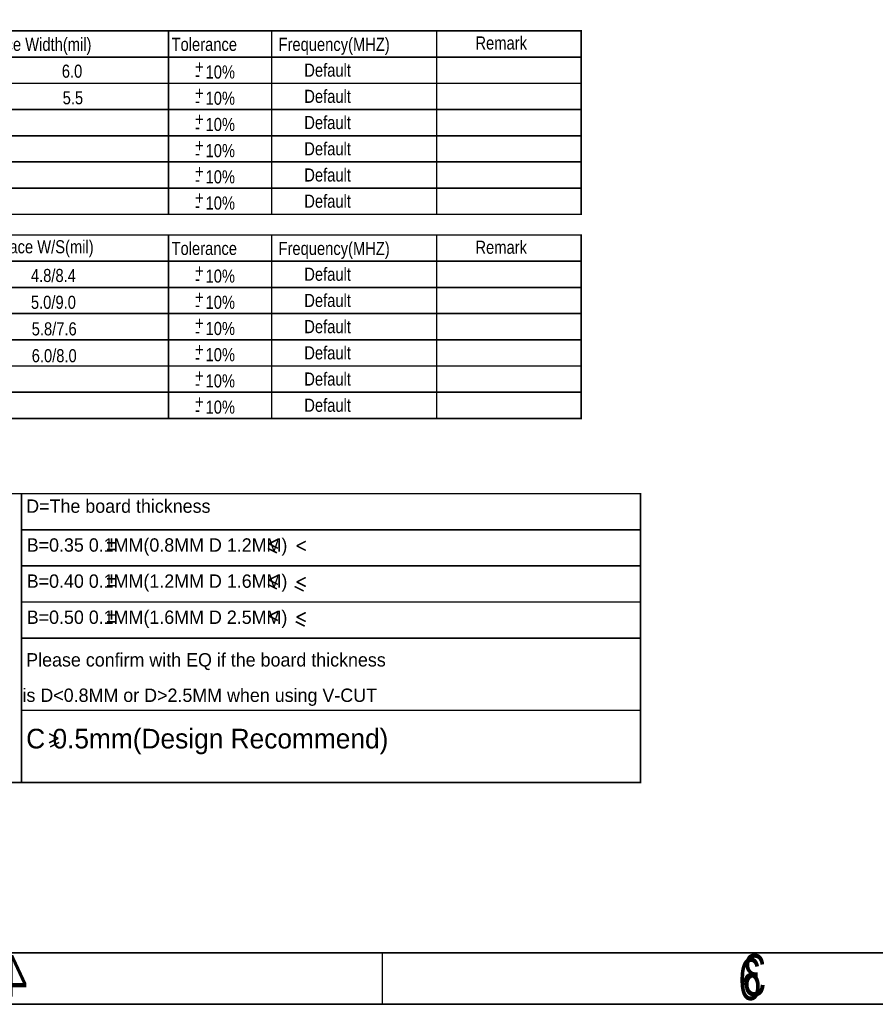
# Model space of a CAD drawing. Extents: x -53 to 531, y -106 to 304.
# Tile 49 of 66: x 276 to 359, y -106 to -11. Entities that reach past the tile are written whole.
import ezdxf

# ---------------------------------------------------------------- set-up
doc = ezdxf.new("R2010")
doc.units = 0
doc.layers.add('BOARD_GEOMETRY_DIMENSION', color=2, linetype='CONTINUOUS')
doc.layers.add('BOARD_GEOMETRY_SILKSCREEN_B', color=1, linetype='CONTINUOUS')

msp = doc.modelspace()

# ---------------------------------------------------------------- linework, layer by layer
at = {"layer": 'BOARD_GEOMETRY_DIMENSION'}
for points in [[(-52.793138, -106.154474), (531.20671, -106.154474), (531.20671, 303.845722), (-52.793138, 303.845722), (-52.793138, -106.154474)], [(-47.793148, -101.154484), (526.20672, -101.154484)], [(310.956706, -106.154474), (310.956706, -101.154484)]]:
    msp.add_lwpolyline(points, dxfattribs=at)
for points, const_width in [([(240.216436, -11.805412), (330.21651, -11.805412), (330.21651, -21.965412), (240.216436, -21.965412), (240.216436, -11.805412)], 0.151892), ([(290.216336, -11.805412), (290.216336, -21.919692)], 0.151892), ([(300.216316, -11.805412), (300.216316, -21.919692)], 0.151892), ([(316.216284, -11.805412), (316.216284, -21.919692)], 0.151892), ([(253.806452, -14.345412), (330.21651, -14.345412)], 0.151892), ([(240.216436, -16.885412), (330.21651, -16.885412)], 0.151892), ([(240.216436, -19.425412), (330.21651, -19.425412)], 0.151892), ([(330.21651, -21.965412), (330.21651, -24.505412), (240.216436, -24.505412), (240.216436, -21.965412)], 0.151892), ([(290.216336, -21.965412), (290.216336, -24.505412)], 0.151892), ([(300.216316, -21.919692), (300.216316, -24.505412)], 0.151892), ([(316.216284, -21.919692), (316.216284, -24.505412)], 0.151892), ([(330.21651, -24.505412), (330.21651, -27.045412), (240.216436, -27.045412), (240.216436, -24.505412)], 0.151892), ([(290.216336, -24.505412), (290.216336, -27.045412)], 0.151892), ([(300.216316, -24.459692), (300.216316, -27.045412)], 0.151892), ([(316.216284, -24.459692), (316.216284, -27.045412)], 0.151892), ([(330.21651, -27.045412), (330.21651, -29.585412), (240.216436, -29.585412), (240.216436, -27.045412)], 0.151892), ([(290.216336, -27.045412), (290.216336, -29.585412)], 0.151892), ([(300.216316, -26.999692), (300.216316, -29.585412)], 0.151892), ([(316.216284, -26.999692), (316.216284, -29.585412)], 0.151892), ([(240.216436, -31.585408), (330.21651, -31.585408), (330.21651, -41.745408), (240.216436, -41.745408), (240.216436, -31.585408)], 0.151892), ([(290.216336, -31.585408), (290.216336, -41.739566)], 0.151892), ([(300.216316, -31.585408), (300.216316, -41.739566)], 0.151892), ([(316.216284, -31.585408), (316.216284, -41.739566)], 0.151892), ([(253.806452, -34.125408), (330.21651, -34.125408)], 0.151892), ([(240.216436, -36.665408), (330.21651, -36.665408)], 0.151892), ([(240.216436, -39.205408), (330.21651, -39.205408)], 0.151892), ([(330.21651, -41.745408), (330.21651, -44.285408), (240.216436, -44.285408), (240.216436, -41.745408)], 0.151892), ([(290.216336, -41.739566), (290.216336, -44.285408)], 0.151892), ([(300.216316, -41.739566), (300.216316, -44.285408)], 0.151892), ([(316.216284, -41.739566), (316.216284, -44.285408)], 0.151892), ([(330.21651, -44.285408), (330.21651, -46.825408), (240.216436, -46.825408), (240.216436, -44.285408)], 0.151892), ([(290.216336, -44.279566), (290.216336, -46.825408)], 0.151892), ([(300.216316, -44.279566), (300.216316, -46.825408)], 0.151892), ([(316.216284, -44.279566), (316.216284, -46.825408)], 0.151892), ([(330.21651, -46.825408), (330.21651, -49.365408), (240.216436, -49.365408), (240.216436, -46.825408)], 0.151892), ([(290.216336, -46.819566), (290.216336, -49.365408)], 0.151892), ([(300.216316, -46.819566), (300.216316, -49.365408)], 0.151892), ([(316.216284, -46.819566), (316.216284, -49.365408)], 0.151892), ([(225.97491, -56.662828), (225.97491, -84.662772), (335.97469, -84.662772), (335.97469, -56.662828), (225.97491, -56.662828)], 0.1524), ([(275.97481, -56.662828), (275.97481, -84.662772)], 0.1524), ([(275.97481, -60.162694), (335.97469, -60.162694)], 0.1524), ([(284.69971, -60.976256), (284.69971, -61.856366)], 0.1524), ([(300.825408, -61.077094), (299.945298, -61.517022)], 0.1524), ([(284.259782, -61.416184), (285.139892, -61.416184)], 0.1524), ([(284.259782, -62.07633), (285.139892, -62.07633)], 0.1524), ([(300.725332, -62.396878), (299.845222, -61.956696)], 0.1524), ([(299.945298, -61.517022), (300.825408, -61.956696)], 0.1524), ([(303.525428, -61.276992), (302.645318, -61.71692)], 0.1524), ([(302.645318, -61.71692), (303.525428, -62.156848)], 0.1524), ([(275.97481, -63.662814), (335.97469, -63.662814)], 0.1524), ([(284.259782, -64.916304), (285.139892, -64.916304)], 0.1524), ([(284.69971, -64.476376), (284.69971, -65.356486)], 0.1524), ([(300.825408, -64.57696), (299.945298, -65.016888)], 0.1524), ([(303.525428, -64.777112), (302.645318, -65.216786)], 0.1524), ([(284.259782, -65.57645), (285.139892, -65.57645)], 0.1524), ([(300.725332, -65.896998), (299.845222, -65.456816)], 0.1524), ([(299.945298, -65.016888), (300.825408, -65.456816)], 0.1524), ([(303.325276, -66.096896), (302.44542, -65.656714)], 0.1524), ([(302.645318, -65.216786), (303.525428, -65.656714)], 0.1524), ([(275.97481, -67.16268), (335.97469, -67.16268)], 0.1524), ([(284.259782, -68.41617), (285.139892, -68.41617)], 0.1524), ([(284.69971, -67.976242), (284.69971, -68.856352)], 0.1524), ([(300.825408, -68.07708), (299.945298, -68.517008)], 0.1524), ([(299.945298, -68.517008), (300.825408, -68.956682)], 0.1524), ([(303.525428, -68.176902), (302.645318, -68.61683)], 0.1524), ([(302.645318, -68.61683), (303.525428, -69.056758)], 0.1524), ([(284.259782, -69.076316), (285.139892, -69.076316)], 0.1524), ([(303.425352, -69.49694), (302.545242, -69.056758)], 0.1524), ([(275.97481, -70.6628), (335.97469, -70.6628)], 0.1524), ([(275.97481, -77.662786), (335.97469, -77.662786)], 0.1524), ([(279.528524, -80.368648), (278.648414, -79.92872)], 0.1524), ([(278.648414, -80.808576), (279.528524, -80.368648)], 0.1524), ([(278.74849, -81.208626), (279.6286, -80.768698)], 0.1524)]:
    msp.add_lwpolyline(points, dxfattribs=dict(at, const_width=const_width))
at = {"layer": 'BOARD_GEOMETRY_SILKSCREEN_B'}
for points in [[(531.206964, -106.154474), (-52.792884, -106.154474), (-52.792884, 303.845722), (531.206964, 303.845722), (531.206964, -106.154474)], [(526.206974, -101.154484), (-47.792894, -101.154484)], [(310.95696, -106.154474), (310.95696, -101.154484)]]:
    msp.add_lwpolyline(points, dxfattribs=at)

# ---------------------------------------------------------------- texts
at = {"layer": 'BOARD_GEOMETRY_DIMENSION'}
for s, height, width, p in [('Trace Width(mil)', 1.27, 0.84, (272.286222, -13.742924)), ('Tolerance', 1.27, 0.84, (290.514278, -13.742924)), ('Frequency(MHZ)', 1.27, 0.84, (300.883828, -13.742924)), ('Remark', 1.27, 0.84, (319.970912, -13.608812)), ('6.0', 1.27, 0.84, (279.87498, -16.342868)), ('+', 1.27, 0.84, (292.794436, -15.915386)), ('10%', 1.27, 0.84, (293.810436, -16.423386)), ('Default', 1.27, 0.84, (303.379378, -16.242792)), ('-', 1.27, 0.84, (292.794436, -16.677386)), ('5.5', 1.27, 0.84, (279.957784, -18.919698)), ('+', 1.27, 0.84, (292.794436, -18.455386)), ('10%', 1.27, 0.84, (293.810436, -18.963386)), ('Default', 1.27, 0.84, (303.379378, -18.782792)), ('-', 1.27, 0.84, (292.794436, -19.217386)), ('+', 1.27, 0.84, (292.794436, -20.995386)), ('Default', 1.27, 0.84, (303.379378, -21.322792)), ('10%', 1.27, 0.84, (293.810436, -21.503386)), ('-', 1.27, 0.84, (292.794436, -21.757386)), ('+', 1.27, 0.84, (292.794436, -23.535386)), ('10%', 1.27, 0.84, (293.810436, -24.043386)), ('Default', 1.27, 0.84, (303.379378, -23.862792)), ('-', 1.27, 0.84, (292.794436, -24.297386)), ('+', 1.27, 0.84, (292.794436, -26.075386)), ('10%', 1.27, 0.84, (293.810436, -26.583386)), ('Default', 1.27, 0.84, (303.379378, -26.402792)), ('-', 1.27, 0.84, (292.794436, -26.837386)), ('+', 1.27, 0.84, (292.794436, -28.615386)), ('Default', 1.27, 0.84, (303.379378, -28.942792)), ('10%', 1.27, 0.84, (293.810436, -29.123386)), ('-', 1.27, 0.84, (292.794436, -29.377386)), ('Trace W/S(mil)', 1.27, 0.84, (273.45132, -33.3629)), ('Tolerance', 1.27, 0.84, (290.514278, -33.52292)), ('Frequency(MHZ)', 1.27, 0.84, (300.883828, -33.52292)), ('Remark', 1.27, 0.84, (319.970912, -33.408874)), ('4.8/8.4', 1.27, 0.84, (276.879558, -36.14293)), ('+', 1.27, 0.84, (292.794436, -35.695382)), ('10%', 1.27, 0.84, (293.810436, -36.203382)), ('Default', 1.27, 0.84, (303.379378, -36.022788)), ('-', 1.27, 0.84, (292.794436, -36.457382)), ('+', 1.27, 0.84, (292.794436, -38.235382)), ('Default', 1.27, 0.84, (303.379378, -38.562788)), ('5.0/9.0', 1.27, 0.84, (276.879558, -38.742874)), ('10%', 1.27, 0.84, (293.810436, -38.743382)), ('-', 1.27, 0.84, (292.794436, -38.997382)), ('5.8/7.6', 1.27, 0.84, (276.95779, -41.319704)), ('+', 1.27, 0.84, (292.794436, -40.775382)), ('10%', 1.27, 0.84, (293.810436, -41.283382)), ('Default', 1.27, 0.84, (303.379378, -41.102788)), ('-', 1.27, 0.84, (292.794436, -41.537382)), ('6.0/8.0', 1.27, 0.84, (276.95779, -43.919648)), ('+', 1.27, 0.84, (292.794436, -43.315382)), ('10%', 1.27, 0.84, (293.810436, -43.823382)), ('Default', 1.27, 0.84, (303.379378, -43.642788)), ('-', 1.27, 0.84, (292.794436, -44.077382)), ('+', 1.27, 0.84, (292.794436, -45.855382)), ('Default', 1.27, 0.84, (303.379378, -46.182788)), ('10%', 1.27, 0.84, (293.810436, -46.363382)), ('-', 1.27, 0.84, (292.794436, -46.617382)), ('+', 1.27, 0.84, (292.794436, -48.395382)), ('10%', 1.27, 0.84, (293.810436, -48.903382)), ('Default', 1.27, 0.84, (303.379378, -48.722788)), ('-', 1.27, 0.84, (292.794436, -49.157382)), ('6', 4.064, 0.75, (345.452192, -105.744264))]:
    msp.add_text(s, height=height, dxfattribs=dict(at, width=width)).set_placement(p)
for s, height, p in [('D=The board thickness', 1.2954, (276.424898, -58.51271)), ('B=0.35 0.1MM(0.8MM D 1.2MM)', 1.2954, (276.472396, -62.281816)), ('B=0.40 0.1MM(1.2MM D 1.6MM)', 1.2954, (276.472396, -65.781936)), ('B=0.50 0.1MM(1.6MM D 2.5MM)', 1.2954, (276.472396, -69.281802)), ('Please confirm with EQ if the board thickness', 1.2954, (276.424898, -73.412858)), ('is D<0.8MM or D>2.5MM when using V-CUT', 1.2954, (276.064726, -76.844652)), ('C 0.5mm(Design Recommend)', 1.905, (276.422358, -81.355184))]:
    msp.add_text(s, height=height, dxfattribs=at).set_placement(p)
at = {"layer": 'BOARD_GEOMETRY_SILKSCREEN_B', "text_generation_flag": 2, "width": 0.75}
for s, p in [('4', (276.531578, -105.425748)), ('3', (348.164404, -105.343198))]:
    msp.add_text(s, height=4.064, dxfattribs=at).set_placement(p)

doc.saveas('drawing.dxf')
